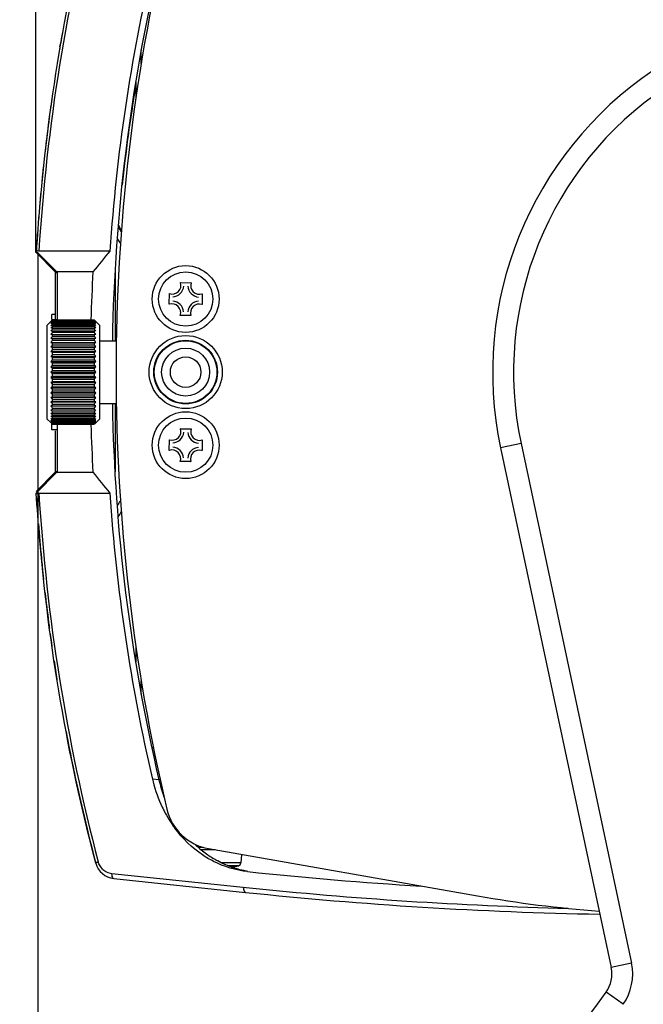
# Model space of a CAD drawing. Header units: millimetres. Extents: x 0 to 420, y 0 to 297.
# Tile 25 of 50: x 335 to 350, y 124 to 148. Entities that reach past the tile are written whole.
import ezdxf

# ---------------------------------------------------------------- set-up
doc = ezdxf.new("R2010")
doc.units = ezdxf.units.MM
doc.header["$LTSCALE"] = 23.1
doc.layers.get('0').update_dxf_attribs({"linetype": 'CONTINUOUS'})
for name, color, linetype in [('02___PRT_ALL_AXES', 7, 'CONTINUOUS'), ('AXES', 7, 'CONTINUOUS'), ('DIM_PILOTEES', 7, 'CONTINUOUS')]:
    doc.layers.add(name, color=color, linetype=linetype)
doc.styles.get("Standard").update_dxf_attribs({"font": 'txt', "width": 0.7})
doc.dimstyles.new('DIMSTYLE_10', dxfattribs={"dimtxt": 2.5, "dimasz": 3.5, "dimexe": 2, "dimexo": 0, "dimtad": 1, "dimdec": 1, "dimlfac": 4, "dimdsep": 46, "dimtxsty": 'Standard', "dimblk": '_FILLED', "dimblk1": '_FILLED', "dimblk2": '_FILLED', "dimcen": 0.09, "dimazin": 2, "dimtp": 0.2, "dimtm": 0.2, "dimtfac": 1, "dimtdec": 1, "dimtofl": 0, "dimtmove": 0, "dimatfit": 3, "dimldrblk": '_FILLED', "dimfxl": 0, "dimtolj": 1, "dimarcsym": 0})
doc.dimstyles.new('DIMSTYLE_6', dxfattribs={"dimtxt": 2.5, "dimasz": 3.5, "dimexe": 2, "dimexo": 0, "dimtad": 1, "dimlfac": 4, "dimdsep": 46, "dimtxsty": 'Standard', "dimblk": '_FILLED', "dimblk1": '_FILLED', "dimblk2": '_FILLED', "dimcen": 0.09, "dimazin": 2, "dimtp": 0.5, "dimtm": 0.5, "dimtfac": 1, "dimtofl": 0, "dimtmove": 0, "dimatfit": 3, "dimldrblk": '_FILLED', "dimfxl": 0, "dimtolj": 1, "dimarcsym": 0})
doc.dimstyles.new('DIMSTYLE_9', dxfattribs={"dimtxt": 2.5, "dimasz": 3.5, "dimexe": 2, "dimexo": 0, "dimtad": 1, "dimdec": 1, "dimlfac": 4, "dimdsep": 46, "dimtxsty": 'Standard', "dimblk": '_FILLED', "dimblk1": '_FILLED', "dimblk2": '_FILLED', "dimcen": 0.09, "dimazin": 2, "dimtp": 0.5, "dimtm": 0.5, "dimtfac": 1, "dimtdec": 1, "dimtofl": 0, "dimtmove": 0, "dimatfit": 3, "dimldrblk": '_FILLED', "dimfxl": 0, "dimtolj": 1, "dimarcsym": 0})

# ---------------------------------------------------------------- blocks, each defined once
blk = doc.blocks.new('_FILLED')
at = {"color": 0, "linetype": 'ByBlock'}
blk.add_solid([(0, 0), (-1, 0.1429), (-1, -0.1429)], dxfattribs=at)
blk = doc.blocks.new('*D7')
at = {"layer": 'DIM_PILOTEES', "color": 2, "linetype": 'Continuous'}
for p, q in [((351.63, 152.501), (322.865, 152.501)), ((324.865, 152.501), (324.865, 126.251)), ((324.865, 100.001), (324.865, 126.251)), ((346.255, 100.001), (322.865, 100.001))]:
    blk.add_line(p, q, dxfattribs=at)
at = {"layer": 'DIM_PILOTEES', "color": 2, "linetype": 'Continuous', "xscale": 3.5, "yscale": 3.5, "zscale": 3.5}
for p, rotation in [((324.865, 152.501), 90), ((324.865, 100.001), 270)]:
    blk.add_blockref('_FILLED', p, dxfattribs=dict(at, rotation=rotation))
at = {"layer": 'DIM_PILOTEES', "color": 2, "linetype": 'Continuous', "insert": (321.74, 125.222), "char_height": 2.5, "width": 8.03571, "attachment_point": 2, "rotation": 90, "line_spacing_factor": 0.9}
blk.add_mtext('{\\ftxt;\\W0.0001;\\H0.0001;\\~}{\\ftxt;\\W2.1428571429;\\H2.5; }{\\ftxt;\\W0.0001;\\H0.0001;\\~}', dxfattribs=at)
blk = doc.blocks.new('*D11')
at = {"layer": 'DIM_PILOTEES', "color": 2, "linetype": 'Continuous'}
for p, q in [((335.86, 142.369), (335.86, 160.093)), ((388.224, 151.876), (388.224, 160.093)), ((335.86, 158.093), (362.042, 158.093)), ((388.224, 158.093), (362.042, 158.093))]:
    blk.add_line(p, q, dxfattribs=at)
at = {"layer": 'DIM_PILOTEES', "color": 2, "linetype": 'Continuous', "xscale": 3.5, "yscale": 3.5, "zscale": 3.5, "rotation": 180}
blk.add_blockref('_FILLED', (335.86, 158.093), dxfattribs=at)
at = {"layer": 'DIM_PILOTEES', "color": 2, "linetype": 'Continuous', "xscale": 3.5, "yscale": 3.5, "zscale": 3.5}
blk.add_blockref('_FILLED', (388.224, 158.093), dxfattribs=at)
at = {"layer": 'DIM_PILOTEES', "color": 2, "linetype": 'Continuous', "insert": (360.049, 161.218), "char_height": 2.5, "width": 13.66071, "attachment_point": 2, "line_spacing_factor": 0.9}
blk.add_mtext('{\\ftxt;\\W0.0001;\\H0.0001;\\~}{\\ftxt;\\W3.6428571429;\\H2.5; }{\\ftxt;\\W0.0001;\\H0.0001;\\~}', dxfattribs=at)
blk = doc.blocks.new('*D13')
at = {"layer": 'DIM_PILOTEES', "color": 2, "linetype": 'Continuous'}
for p, q in [((335.902, 142.362), (335.902, 90.874)), ((341.755, 100.501), (341.755, 90.874)), ((335.902, 90.874), (335.902, 88.249)), ((341.755, 90.874), (341.755, 88.249)), ((335.902, 90.249), (325.382, 90.249)), ((325.382, 90.249), (338.829, 90.249)), ((349.255, 90.249), (338.829, 90.249)), ((341.755, 90.249), (349.255, 90.249))]:
    blk.add_line(p, q, dxfattribs=at)
at = {"layer": 'DIM_PILOTEES', "color": 2, "linetype": 'Continuous', "xscale": 3.5, "yscale": 3.5, "zscale": 3.5}
blk.add_blockref('_FILLED', (335.902, 90.249), dxfattribs=at)
at = {"layer": 'DIM_PILOTEES', "color": 2, "linetype": 'Continuous', "xscale": 3.5, "yscale": 3.5, "zscale": 3.5, "rotation": 180}
blk.add_blockref('_FILLED', (341.755, 90.249), dxfattribs=at)
at = {"layer": 'DIM_PILOTEES', "color": 2, "linetype": 'Continuous', "insert": (332.525, 93.374), "char_height": 2.5, "width": 10.71429, "attachment_point": 3, "line_spacing_factor": 0.9}
blk.add_mtext('{\\ftxt;\\W0.0001;\\H0.0001;\\~}{\\ftxt;\\W2.8571428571;\\H2.5; }{\\ftxt;\\W0.0001;\\H0.0001;\\~}', dxfattribs=at)

msp = doc.modelspace()

# ---------------------------------------------------------------- linework, layer by layer
at = {"color": 7, "linetype": 'Continuous'}
for p, q in [((336.4348, 147.2988), (336.4462, 147.3653)), ((336.4462, 147.3653), (336.4465, 147.3674)), ((338.3803, 146.8952), (338.3803, 147.2176)), ((336.0414, 144.4611), (336.034, 144.3922)), ((335.9972, 144.0251), (335.9915, 143.9665)), ((335.8752, 142.5224), (335.8699, 142.4395)), ((335.8781, 142.5667), (335.8752, 142.5224)), ((335.8775, 142.5644), (335.8774, 142.563)), ((335.8777, 142.5667), (335.8775, 142.5644)), ((335.8659, 142.3675), (335.8603, 142.369)), ((336.3271, 141.8934), (335.8643, 142.3619)), ((335.8731, 142.3657), (335.8659, 142.3675)), ((336.368, 141.8934), (335.8674, 142.4002)), ((337.6295, 142.4002), (335.9301, 142.4002)), ((336.3271, 140.7727), (336.3271, 141.8934)), ((336.3271, 141.8866), (336.368, 141.8866)), ((337.2238, 141.9002), (336.368, 141.9002)), ((336.368, 141.8934), (336.368, 140.75)), ((337.7553, 141.8832), (337.7553, 140.2505)), ((339.3203, 141.6434), (339.5758, 141.6412)), ((339.0517, 141.1263), (339.054, 141.3817)), ((339.8375, 141.3748), (339.8352, 141.1193)), ((336.3282, 140.8835), (336.243, 140.8821)), ((336.243, 140.7665), (336.243, 140.8821)), ((339.5689, 140.8577), (339.3134, 140.8599)), ((336.1303, 140.6255), (336.2178, 140.713)), ((336.1303, 138.3755), (336.1303, 140.6255)), ((336.368, 140.756), (336.243, 140.7539)), ((336.243, 140.738), (336.243, 140.7539)), ((336.2553, 140.747), (336.2514, 140.7429)), ((336.2553, 140.747), (336.2553, 140.75)), ((336.2553, 140.75), (337.2553, 140.75)), ((336.2553, 140.747), (337.2553, 140.747)), ((336.2553, 140.7304), (336.2553, 140.7393)), ((336.2553, 140.7393), (337.2553, 140.7393)), ((336.2553, 140.7304), (337.2553, 140.7304)), ((336.2553, 140.7003), (336.2553, 140.715)), ((336.2553, 140.715), (337.2553, 140.715)), ((336.2553, 140.7003), (337.2553, 140.7003)), ((336.2553, 140.657), (336.2553, 140.6774)), ((336.2553, 140.6774), (337.2553, 140.6774)), ((336.2553, 140.657), (337.2553, 140.657)), ((336.2553, 140.6011), (336.2553, 140.6269)), ((336.2553, 140.6269), (337.2553, 140.6269)), ((336.2553, 140.6011), (337.2553, 140.6011)), ((337.2553, 140.75), (337.2553, 140.747)), ((337.2592, 140.7429), (337.2553, 140.747)), ((337.2553, 140.7393), (337.2553, 140.7304)), ((337.2553, 140.715), (337.2553, 140.7003)), ((337.2553, 140.6774), (337.2553, 140.657)), ((337.2553, 140.6269), (337.2553, 140.6011)), ((337.3803, 140.6255), (337.2928, 140.713)), ((337.3803, 140.6255), (337.3803, 138.3755)), ((336.2553, 140.5331), (336.2553, 140.5641)), ((336.2553, 140.5641), (337.2553, 140.5641)), ((336.2553, 140.5331), (337.2553, 140.5331)), ((336.2553, 140.4538), (336.2553, 140.4896)), ((336.2553, 140.4896), (337.2553, 140.4896)), ((336.2553, 140.4538), (337.2553, 140.4538)), ((336.2553, 140.3641), (336.2553, 140.4043)), ((336.2553, 140.4043), (337.2553, 140.4043)), ((336.2553, 140.3641), (337.2553, 140.3641)), ((337.2553, 140.5641), (337.2553, 140.5331)), ((337.2553, 140.4896), (337.2553, 140.4538)), ((337.2553, 140.4043), (337.2553, 140.3641)), ((336.2178, 140.3119), (337.2928, 140.3119)), ((336.2178, 140.2132), (337.2928, 140.2132)), ((336.2178, 140.1068), (337.2928, 140.1068)), ((336.2553, 140.2648), (336.2553, 140.3091)), ((336.2553, 140.3091), (337.2553, 140.3091)), ((336.2553, 140.2648), (337.2553, 140.2648)), ((336.2553, 140.1573), (336.2553, 140.2051)), ((336.2553, 140.2051), (337.2553, 140.2051)), ((336.2553, 140.1573), (337.2553, 140.1573)), ((337.2553, 140.3091), (337.2553, 140.2648)), ((337.2553, 140.2051), (337.2553, 140.1573)), ((337.3803, 140.2505), (337.7895, 140.2505)), ((336.2178, 139.9937), (337.2928, 139.9937)), ((336.2178, 139.8752), (337.2928, 139.8752)), ((336.2553, 140.0425), (336.2553, 140.0933)), ((336.2553, 140.0933), (337.2553, 140.0933)), ((336.2553, 140.0425), (337.2553, 140.0425)), ((336.2553, 139.9218), (336.2553, 139.975)), ((336.2553, 139.975), (337.2553, 139.975)), ((336.2553, 139.9218), (337.2553, 139.9218)), ((337.2553, 140.0933), (337.2553, 140.0425)), ((337.2553, 139.975), (337.2553, 139.9218)), ((338.8803, 140.014), (338.8803, 139.9954)), ((338.8803, 140.0005), (338.8838, 140.0005)), ((340.0018, 140.0005), (340.0053, 140.0005)), ((340.0053, 140.0005), (340.0053, 139.9954)), ((340.0628, 139.9431), (340.0053, 140.0005)), ((336.2178, 139.7526), (337.2928, 139.7526)), ((336.2178, 139.6273), (337.2928, 139.6273)), ((336.2553, 139.7965), (336.2553, 139.8515)), ((336.2553, 139.8515), (337.2553, 139.8515)), ((336.2553, 139.7965), (337.2553, 139.7965)), ((336.2553, 139.6679), (336.2553, 139.7242)), ((336.2553, 139.7242), (337.2553, 139.7242)), ((336.2553, 139.6679), (337.2553, 139.6679)), ((337.2553, 139.8515), (337.2553, 139.7965)), ((337.2553, 139.7242), (337.2553, 139.6679)), ((340.1303, 139.8282), (340.1303, 139.7998)), ((336.2178, 139.5005), (337.2928, 139.5005)), ((336.2553, 139.5375), (336.2553, 139.5944)), ((336.2553, 139.5944), (337.2553, 139.5944)), ((336.2553, 139.5375), (337.2553, 139.5375)), ((336.2553, 139.4067), (336.2553, 139.4636)), ((336.2553, 139.4636), (337.2553, 139.4636)), ((336.2553, 139.4067), (337.2553, 139.4067)), ((337.2553, 139.5944), (337.2553, 139.5375)), ((337.2553, 139.4636), (337.2553, 139.4067)), ((336.2178, 139.3738), (337.2928, 139.3738)), ((336.2178, 139.2484), (337.2928, 139.2484)), ((336.2553, 139.2769), (336.2553, 139.3332)), ((336.2553, 139.3332), (337.2553, 139.3332)), ((336.2553, 139.2769), (337.2553, 139.2769)), ((336.2553, 139.1496), (336.2553, 139.2046)), ((336.2553, 139.2046), (337.2553, 139.2046)), ((337.2553, 139.3332), (337.2553, 139.2769)), ((337.2553, 139.2046), (337.2553, 139.1496)), ((340.1303, 139.2013), (340.1303, 139.1728)), ((336.2178, 139.1259), (337.2928, 139.1259)), ((336.2178, 139.0074), (337.2928, 139.0074)), ((336.2553, 139.1496), (337.2553, 139.1496)), ((336.2553, 139.0261), (336.2553, 139.0793)), ((336.2553, 139.0793), (337.2553, 139.0793)), ((336.2553, 139.0261), (337.2553, 139.0261)), ((336.2553, 138.9078), (336.2553, 138.9586)), ((336.2553, 138.9586), (337.2553, 138.9586)), ((337.2553, 139.0793), (337.2553, 139.0261)), ((337.2553, 138.9586), (337.2553, 138.9078)), ((338.8803, 138.9871), (338.8803, 139.0057)), ((338.8803, 139.0005), (338.8838, 139.0005)), ((340.0018, 139.0005), (340.0053, 139.0005)), ((340.0628, 139.058), (340.0053, 139.0005)), ((340.0053, 139.0057), (340.0053, 139.0005)), ((336.2178, 138.8943), (337.2928, 138.8943)), ((336.2178, 138.7879), (337.2928, 138.7879)), ((336.2178, 138.6892), (337.2928, 138.6892)), ((336.2553, 138.9078), (337.2553, 138.9078)), ((336.2553, 138.796), (336.2553, 138.8438)), ((336.2553, 138.8438), (337.2553, 138.8438)), ((336.2553, 138.796), (337.2553, 138.796)), ((336.2553, 138.692), (336.2553, 138.7362)), ((336.2553, 138.7362), (337.2553, 138.7362)), ((336.2553, 138.692), (337.2553, 138.692)), ((337.2553, 138.8438), (337.2553, 138.796)), ((337.2553, 138.7362), (337.2553, 138.692)), ((337.3803, 138.7505), (337.7895, 138.7505)), ((337.7553, 138.7505), (337.7553, 137.1178)), ((339.1496, 138.8105), (339.1204, 138.8105)), ((339.7652, 138.8105), (339.736, 138.8105)), ((336.2553, 138.5967), (336.2553, 138.637)), ((336.2553, 138.637), (337.2553, 138.637)), ((336.2553, 138.5967), (337.2553, 138.5967)), ((336.2553, 138.5114), (336.2553, 138.5473)), ((336.2553, 138.5473), (337.2553, 138.5473)), ((336.2553, 138.5114), (337.2553, 138.5114)), ((336.2553, 138.437), (336.2553, 138.468)), ((336.2553, 138.468), (337.2553, 138.468)), ((337.2553, 138.637), (337.2553, 138.5967)), ((337.2553, 138.5473), (337.2553, 138.5114)), ((337.2553, 138.468), (337.2553, 138.437)), ((336.1303, 138.3755), (336.2145, 138.2914)), ((336.2145, 138.2914), (336.23, 138.2759)), ((336.2425, 138.2635), (336.23, 138.2759)), ((336.2553, 138.2511), (336.2425, 138.2635)), ((336.243, 138.119), (336.243, 138.2618)), ((336.2514, 138.2582), (336.2553, 138.2541)), ((336.2553, 138.437), (337.2553, 138.437)), ((336.2553, 138.3741), (336.2553, 138.4)), ((336.2553, 138.4), (337.2553, 138.4)), ((336.2553, 138.3741), (337.2553, 138.3741)), ((336.2553, 138.3237), (336.2553, 138.3441)), ((336.2553, 138.3441), (337.2553, 138.3441)), ((336.2553, 138.3237), (337.2553, 138.3237)), ((336.2553, 138.2861), (336.2553, 138.3008)), ((336.2553, 138.3008), (337.2553, 138.3008)), ((336.2553, 138.2861), (337.2553, 138.2861)), ((336.2553, 138.2618), (336.2553, 138.2707)), ((336.2553, 138.2707), (337.2553, 138.2707)), ((336.2553, 138.2618), (337.2553, 138.2618)), ((336.2553, 138.2511), (336.2553, 138.2541)), ((336.2553, 138.2541), (337.2553, 138.2541)), ((336.2553, 138.2511), (337.2553, 138.2511)), ((336.368, 138.2511), (336.368, 137.1077)), ((337.2553, 138.4), (337.2553, 138.3741)), ((337.2553, 138.3441), (337.2553, 138.3237)), ((337.2553, 138.3008), (337.2553, 138.2861)), ((337.2553, 138.2707), (337.2553, 138.2618)), ((337.268, 138.2635), (337.2553, 138.2511)), ((337.2553, 138.2541), (337.2591, 138.2582)), ((337.2553, 138.2541), (337.2553, 138.2511)), ((337.2805, 138.2758), (337.268, 138.2635)), ((337.3803, 138.3755), (337.2928, 138.2881)), ((336.368, 138.1168), (336.243, 138.119)), ((336.3271, 137.1077), (336.3271, 138.097)), ((339.3203, 138.1434), (339.5758, 138.1412)), ((339.0517, 137.6263), (339.054, 137.8817)), ((339.8375, 137.8748), (339.8352, 137.6193)), ((347.4723, 137.7931), (346.9832, 137.6891)), ((347.4723, 137.7931), (350.1189, 125.3415)), ((346.9832, 137.6891), (349.6299, 125.2375)), ((339.5689, 137.3577), (339.3134, 137.3599)), ((335.8645, 136.6394), (336.3271, 137.1077)), ((335.8671, 136.6006), (336.368, 137.1077)), ((336.368, 137.1149), (336.3271, 137.1149)), ((336.368, 137.1005), (337.2238, 137.1005)), ((335.9298, 136.6005), (337.6295, 136.6005)), ((335.8748, 136.4782), (335.8773, 136.4395)), ((336.01, 134.842), (336.0107, 134.8347)), ((338.3803, 131.7835), (338.3803, 132.1058)), ((338.6714, 130.5005), (338.6426, 130.5005)), ((338.804, 129.7299), (338.6499, 129.7475)), ((338.8901, 129.5005), (338.868, 129.5005)), ((339.7247, 128.1392), (339.8031, 128.1374)), ((339.8728, 128.1143), (339.7514, 128.1143)), ((340.1466, 128.0599), (339.8164, 128.0599)), ((340.7832, 127.9479), (340.7654, 127.744)), ((340.7654, 127.744), (340.3123, 127.744)), ((340.7063, 127.6771), (340.4562, 127.6771)), ((340.5369, 127.6489), (340.556, 127.6518)), ((340.5369, 127.6489), (340.556, 127.6518)), ((340.556, 127.6518), (340.5804, 127.6557)), ((340.5613, 127.6526), (340.5632, 127.6529)), ((340.5804, 127.6557), (340.5909, 127.6575)), ((340.5909, 127.6575), (340.6005, 127.659)), ((340.6005, 127.659), (340.6068, 127.66)), ((340.6068, 127.66), (340.6125, 127.6609)), ((340.6125, 127.6609), (340.6174, 127.6616)), ((340.6174, 127.6616), (340.6202, 127.6619)), ((340.6234, 127.6624), (340.627, 127.6628)), ((340.6267, 127.6628), (340.6276, 127.6628)), ((340.627, 127.6628), (340.6278, 127.6629)), ((340.6322, 127.6632), (340.6323, 127.6624)), ((337.6728, 127.4939), (340.8913, 127.1557)), ((337.7223, 127.3696), (340.8794, 127.0378)), ((340.83, 127.1621), (340.8914, 127.1559)), ((350.1189, 125.3415), (349.6299, 125.2375)), ((349.9147, 124.3568), (349.5073, 124.6467))]:
    msp.add_line(p, q, dxfattribs=at)
at = {"color": 2, "linetype": 'Continuous'}
for p, q in [((340.0689, 139.913), (340.0835, 139.913)), ((340.0689, 139.088), (340.0835, 139.088))]:
    msp.add_line(p, q, dxfattribs=at)
at = {"color": 3, "linetype": 'Continuous'}
msp.add_line((339.993, 128.087), (346.4332, 126.9541), dxfattribs=at)
at = {"color": 7, "linetype": 'Continuous'}
msp.add_lwpolyline([(340.6202, 127.6619), (340.6226, 127.6623), (340.6234, 127.6624)], dxfattribs=at)
at = {"color": 3, "linetype": 'Continuous'}
for centre in [(339.444, 141.2505), (339.444, 137.7505)]:
    msp.add_circle(centre, 0.8, dxfattribs=at)
at = {"color": 7, "linetype": 'Continuous'}
for centre, radius in [((339.4446, 141.2505), 0.65), ((339.4428, 139.5005), 0.7625), ((339.4428, 139.5005), 0.75), ((339.4428, 139.5005), 0.5742), ((339.4428, 139.5005), 0.3662), ((339.4446, 137.7505), 0.65)]:
    msp.add_circle(centre, radius, dxfattribs=at)
for centre, radius, start, end in [((381.7248, 139.5679), 45.8821, 165.27575, 176.46094), ((380.4289, 139.5306), 42.8955, 166.89915, 176.16427), ((380.6996, 139.5125), 43.0172, 166.88798, 179.01657), ((355.5053, 139.5005), 8.7125, 348, 192), ((381.85, 139.566), 46.0692, 169.85858, 170.25061), ((381.875, 139.5654), 46.0936, 169.86338, 170.25511), ((355.5053, 139.5005), 8.2125, 348, 192), ((381.9238, 139.557), 46.1431, 170.34143, 170.51313), ((379.4781, 139.5253), 41.7933, 170.6177, 173.88002), ((382.0415, 139.5356), 46.2631, 171.88141, 172.2585), ((382.0988, 139.5299), 46.3202, 171.88435, 172.26105), ((382.1338, 139.5252), 46.3555, 172.42851, 172.60105), ((382.1685, 139.5207), 46.3905, 172.60114, 173.49929), ((382.1241, 139.5252), 46.3463, 173.88638, 174.25272), ((382.1247, 139.5252), 46.347, 173.97205, 174.25277), ((382.2144, 139.5155), 46.4367, 173.88626, 174.25183), ((382.2218, 139.5148), 46.4441, 174.25197, 174.42708), ((382.2375, 139.5133), 46.4599, 174.4998, 175.53366), ((342.4861, 145.5889), 5.3375, 209.37602, 210.7919), ((342.5253, 145.5889), 5.35, 208.75479, 210.24159), ((382.2482, 139.5156), 46.4708, 175.88003, 176.23548), ((382.3363, 139.5058), 46.5589, 175.87589, 176.23059), ((342.4861, 145.5889), 5.5, 211.8354, 213.15313), ((335.758, 141.9472), 0.4759, 76.47608, 77.5497), ((380.4224, 139.5015), 43.2651, 176.8218, 178.34342), ((339.1225, 141.5784), 0.2082, 250.79638, 18.19141), ((339.1219, 141.5784), 0.275, 272.83645, 355.95646), ((339.0102, 141.2216), 0.5235, 52.06029, 53.67611), ((339.7719, 141.5727), 0.275, 183.14987, 265.64344), ((339.8843, 141.2005), 0.5379, 124.99574, 126.6718), ((339.7725, 141.5727), 0.2082, 160.79636, 288.19139), ((339.4882, 141.6849), 0.5295, 214.92544, 216.52795), ((339.4092, 141.6904), 0.532, 321.92437, 323.61503), ((339.4801, 140.8157), 0.5291, 142.51258, 144.05991), ((339.1167, 140.9284), 0.2082, 340.79636, 108.19139), ((339.1162, 140.9284), 0.275, 3.05291, 86.17279), ((339.7662, 140.9227), 0.275, 93.36358, 175.85909), ((339.7667, 140.9227), 0.2082, 70.79638, 198.19141), ((339.4012, 140.8112), 0.5322, 35.37604, 37.10798), ((339.0117, 141.2859), 0.522, 305.30515, 306.97039), ((339.8841, 141.2914), 0.5362, 232.37369, 233.99849), ((339.0564, 138.1229), 3.8382, 136.95356, 137.69441), ((339.3273, 138.0641), 4.0677, 139.04367, 139.85616), ((338.684, 138.2468), 3.4878, 134.78704, 134.99941), ((338.429, 138.2218), 3.3261, 131.45742, 131.66827), ((339.557, 138.0029), 4.2634, 140.75246, 141.55594), ((338.1852, 138.1322), 3.2242, 127.399, 127.60414), ((338.0654, 137.775), 3.4206, 121.94929, 122.6926), ((339.7541, 137.929), 4.4366, 142.05634, 142.85103), ((337.8682, 137.3505), 3.6519, 116.20987, 116.86751), ((339.91, 137.8469), 4.5763, 142.99864, 143.78597), ((338.7683, 138.1618), 3.6075, 134.57923, 134.78703), ((338.5075, 138.1329), 3.4446, 131.25127, 131.45741), ((338.2581, 138.0368), 3.3442, 127.19864, 127.39899), ((338.8553, 138.0736), 3.7314, 134.37595, 134.57926), ((338.5885, 138.0406), 3.5674, 131.0498, 131.25131), ((338.3333, 137.9378), 3.4686, 127.00301, 127.19867), ((338.9449, 137.982), 3.8596, 134.17707, 134.37595), ((338.6719, 137.9448), 3.6945, 130.85284, 131.04979), ((338.4108, 137.8349), 3.5974, 126.81195, 127.00301), ((334.5656, 137.9819), 3.8596, 45.62408, 45.82293), ((334.8387, 137.9448), 3.6945, 48.95023, 49.14716), ((334.1833, 138.0641), 4.0677, 40.14384, 40.95633), ((335.0998, 137.8349), 3.5974, 52.99701, 53.18805), ((333.9536, 138.0029), 4.2634, 38.44406, 39.24754), ((335.4452, 137.775), 3.4206, 57.3074, 58.05071), ((333.7565, 137.929), 4.4366, 37.14897, 37.94366), ((335.6424, 137.3505), 3.6519, 63.13249, 63.79013), ((333.6006, 137.8469), 4.5763, 36.21403, 37.00136), ((334.4542, 138.1229), 3.8382, 42.30559, 43.04644), ((334.6553, 138.0736), 3.7314, 45.42077, 45.62407), ((334.9221, 138.0406), 3.5674, 48.74872, 48.95022), ((335.1773, 137.9378), 3.4686, 52.80136, 52.99701), ((334.7423, 138.1618), 3.6075, 45.21299, 45.4208), ((335.0031, 138.1329), 3.4446, 48.54261, 48.74876), ((335.2525, 138.0368), 3.3443, 52.60103, 52.80139), ((334.8266, 138.2468), 3.4878, 45.00059, 45.21298), ((335.0815, 138.2218), 3.3261, 48.33173, 48.54261), ((335.3254, 138.1322), 3.2242, 52.39586, 52.60103), ((337.7123, 136.466), 4.3494, 109.57143, 110.09658), ((340.0179, 137.7601), 4.674, 143.61033, 144.39243), ((337.6044, 134.2114), 6.4216, 102.12731, 102.46976), ((340.073, 137.671), 4.7243, 143.91132, 144.69072), ((337.5492, 122.4055), 18.0453, 94.11184, 94.23122), ((340.073, 137.5813), 4.7243, 143.91132, 144.69072), ((335.7983, 136.466), 4.3494, 69.90342, 70.42857), ((333.4927, 137.7601), 4.674, 35.60757, 36.38967), ((335.9062, 134.2114), 6.4216, 77.53024, 77.87269), ((333.4375, 137.671), 4.7243, 35.30928, 36.08868), ((335.9614, 122.4055), 18.0453, 85.76878, 85.88816), ((333.4375, 137.5813), 4.7243, 35.30928, 36.08868), ((337.5492, 158.308), 18.0453, 265.76878, 265.88816), ((340.0179, 137.4919), 4.674, 143.61033, 144.39243), ((337.6044, 146.4833), 6.4216, 257.53024, 257.87269), ((339.91, 137.4031), 4.5763, 142.99864, 143.78597), ((337.7123, 144.1914), 4.3494, 249.90342, 250.42857), ((335.9614, 158.308), 18.0453, 274.11184, 274.23122), ((333.4927, 137.4919), 4.674, 35.60757, 36.38967), ((335.9062, 146.4833), 6.4216, 282.12731, 282.46976), ((333.6006, 137.4031), 4.5763, 36.21403, 37.00136), ((335.7983, 144.1914), 4.3494, 289.57143, 290.09658), ((339.7541, 137.3145), 4.4366, 142.05634, 142.85103), ((337.8682, 143.2514), 3.6519, 243.13249, 243.79013), ((339.557, 137.2244), 4.2634, 140.75246, 141.55594), ((338.0654, 142.7539), 3.4206, 237.3074, 238.05071), ((333.7565, 137.3145), 4.4366, 37.14897, 37.94366), ((335.6424, 143.2514), 3.6519, 296.20987, 296.86751), ((333.9536, 137.2244), 4.2634, 38.44406, 39.24754), ((335.4452, 142.7539), 3.4206, 301.94929, 302.6926), ((339.3273, 137.1302), 4.0677, 139.04367, 139.85616), ((338.2951, 142.4505), 3.405, 232.40489, 233.19709), ((339.075, 137.0268), 3.8634, 136.87292, 137.69273), ((338.5474, 142.2457), 3.5047, 228.34065, 229.15609), ((334.1833, 137.1302), 4.0677, 40.14384, 40.95633), ((335.2155, 142.4505), 3.405, 306.80291, 307.59511), ((334.4356, 137.0268), 3.8634, 42.30727, 43.12708), ((334.9632, 142.2457), 3.5047, 310.84391, 311.65935), ((338.8094, 136.9082), 3.6656, 134.1681, 134.99103), ((338.813, 142.0966), 3.6708, 225.00955, 225.83132), ((338.5474, 136.7554), 3.5047, 130.84391, 131.65935), ((334.6994, 136.9063), 3.6682, 45.00926, 45.83161), ((334.6994, 142.0948), 3.6682, 314.16839, 314.99074), ((334.9632, 136.7554), 3.5047, 48.34065, 49.15609), ((339.075, 141.9743), 3.8634, 222.30727, 223.12708), ((338.2951, 136.5506), 3.405, 126.80291, 127.59511), ((339.3273, 141.8709), 4.0677, 220.14384, 220.95633), ((334.4356, 141.9743), 3.8634, 316.87292, 317.69273), ((335.2155, 136.5506), 3.405, 52.40489, 53.19709), ((334.1833, 141.8709), 4.0677, 319.04367, 319.85616), ((338.0654, 136.2472), 3.4206, 121.94929, 122.6926), ((339.557, 141.7766), 4.2634, 218.44406, 219.24754), ((337.8682, 135.7496), 3.6519, 116.20987, 116.86751), ((339.7541, 141.6866), 4.4366, 217.14897, 217.94366), ((335.4452, 136.2472), 3.4206, 57.3074, 58.05071), ((333.9536, 141.7766), 4.2634, 320.75246, 321.55594), ((335.6424, 135.7496), 3.6519, 63.13249, 63.79013), ((333.7565, 141.6866), 4.4366, 322.05634, 322.85103), ((337.7123, 134.8097), 4.3494, 109.57143, 110.09658), ((339.91, 141.598), 4.5763, 216.21403, 217.00136), ((337.6044, 132.5178), 6.4216, 102.12731, 102.46976), ((340.0179, 141.5092), 4.674, 215.60757, 216.38967), ((337.5492, 120.6931), 18.0453, 94.11184, 94.23122), ((340.073, 141.4198), 4.7243, 215.30928, 216.08868), ((335.7983, 134.8097), 4.3494, 69.90342, 70.42857), ((333.6006, 141.598), 4.5763, 322.99864, 323.78597), ((335.9062, 132.5178), 6.4216, 77.53024, 77.87269), ((333.4927, 141.5092), 4.674, 323.61033, 324.39243), ((335.9614, 120.6931), 18.0453, 85.76878, 85.88816), ((333.4375, 141.4198), 4.7243, 323.91132, 324.69072), ((380.5251, 139.467), 42.8424, 180.95859, 193.13686), ((340.073, 141.3301), 4.7243, 215.30928, 216.08868), ((337.5492, 156.5956), 18.0453, 265.76878, 265.88816), ((337.6044, 144.7897), 6.4216, 257.53024, 257.87269), ((340.0179, 141.241), 4.674, 215.60757, 216.38967), ((337.7123, 142.5351), 4.3494, 249.90342, 250.42857), ((339.91, 141.1542), 4.5763, 216.21403, 217.00136), ((333.4375, 141.3301), 4.7243, 323.91132, 324.69072), ((335.9614, 156.5956), 18.0453, 274.11184, 274.23122), ((333.4927, 141.241), 4.674, 323.61033, 324.39243), ((335.9062, 144.7897), 6.4216, 282.12731, 282.46976), ((333.6006, 141.1542), 4.5763, 322.99864, 323.78597), ((335.7983, 142.5351), 4.3494, 289.57143, 290.09658), ((337.8682, 141.6506), 3.6519, 243.13249, 243.79013), ((339.7541, 141.0721), 4.4366, 217.14897, 217.94366), ((338.0654, 141.2261), 3.4206, 237.3074, 238.05071), ((339.557, 140.9982), 4.2634, 218.44406, 219.24754), ((338.1852, 140.8689), 3.2242, 232.39586, 232.60102), ((339.3273, 140.937), 4.0677, 220.14384, 220.95633), ((338.429, 140.7793), 3.3261, 228.33173, 228.5426), ((339.0564, 140.8781), 3.8382, 222.30559, 223.04644), ((338.2581, 140.9643), 3.3443, 232.60103, 232.80139), ((338.5075, 140.8681), 3.4446, 228.54261, 228.74876), ((338.3333, 141.0633), 3.4686, 232.80136, 232.99701), ((338.5885, 140.9604), 3.5674, 228.74872, 228.95022), ((338.4108, 141.1662), 3.5974, 232.99701, 233.18805), ((338.6719, 141.0563), 3.6945, 228.95023, 229.14716), ((380.4224, 139.4996), 43.2651, 181.65658, 183.17868), ((333.7565, 141.0721), 4.4366, 322.05634, 322.85103), ((335.6424, 141.6506), 3.6519, 296.20987, 296.86751), ((333.9536, 140.9982), 4.2634, 320.75246, 321.55594), ((335.4452, 141.2261), 3.4206, 301.94929, 302.6926), ((334.1833, 140.937), 4.0677, 319.04367, 319.85616), ((335.0998, 141.1662), 3.5974, 306.81195, 307.00301), ((334.8387, 141.0563), 3.6945, 310.85284, 311.04979), ((334.4542, 140.8781), 3.8382, 316.95356, 317.69441), ((335.1773, 141.0633), 3.4686, 307.00301, 307.19867), ((334.9221, 140.9604), 3.5674, 311.0498, 311.25131), ((335.2525, 140.9643), 3.3442, 307.19864, 307.39899), ((335.0031, 140.8681), 3.4446, 311.25127, 311.45741), ((334.8069, 140.7741), 3.5157, 314.71681, 314.99861), ((335.3254, 140.8689), 3.2242, 307.399, 307.60414), ((335.0816, 140.7793), 3.3261, 311.45742, 311.66827), ((339.1225, 138.0784), 0.2082, 250.7964, 18.19144), ((339.1219, 138.0784), 0.275, 272.83647, 355.95648), ((339.0102, 137.7216), 0.5235, 52.06032, 53.67613), ((339.7719, 138.0727), 0.275, 183.14989, 265.64346), ((339.8843, 137.7005), 0.5379, 124.99576, 126.67182), ((339.7725, 138.0727), 0.2082, 160.79638, 288.19141), ((339.4882, 138.1849), 0.5295, 214.92547, 216.52798), ((339.4092, 138.1904), 0.532, 321.92439, 323.61505), ((339.4801, 137.3157), 0.5291, 142.5126, 144.05993), ((339.1167, 137.4284), 0.2082, 340.79638, 108.19141), ((339.1162, 137.4284), 0.275, 3.05293, 86.17281), ((339.7662, 137.4227), 0.275, 93.3636, 175.85911), ((339.7667, 137.4227), 0.2082, 70.7964, 198.19144), ((339.4012, 137.3112), 0.5322, 35.37606, 37.108), ((339.0117, 137.7859), 0.522, 305.30517, 306.97042), ((339.8841, 137.7914), 0.5362, 232.37371, 233.99851), ((381.7008, 139.4312), 45.8585, 183.53883, 194.72946), ((380.2634, 139.4458), 42.7288, 183.81809, 193.11896), ((382.2482, 139.4855), 46.4708, 183.76441, 184.11976), ((342.4861, 133.4121), 5.5, 146.85011, 148.25637), ((342.4861, 133.4121), 5.3438, 149.09564, 150.64207), ((382.1329, 139.4767), 46.3552, 184.4627, 185.4989), ((382.1273, 139.4762), 46.3495, 185.49894, 185.73823), ((382.1241, 139.4758), 46.3463, 185.74738, 186.11364), ((382.0951, 139.4725), 46.3171, 186.50133, 187.40093), ((382.0692, 139.4692), 46.291, 187.40099, 187.57377), ((382.0415, 139.4655), 46.2631, 187.74146, 188.11861), ((381.9689, 139.4548), 46.1897, 188.5526, 189.1123), ((381.6725, 139.4019), 45.8885, 190.68604, 191.77866), ((381.574, 139.3816), 45.788, 191.77907, 191.91747), ((381.1979, 139.2974), 45.4026, 191.91146, 194.74766), ((341.9178, 130.5098), 3.3557, 193.13027, 194.15351), ((342.0582, 130.492), 3.3423, 193.1795, 200.34549), ((341.8577, 130.492), 3.293, 194.10919, 205.46354), ((341.7213, 130.4314), 3.1439, 205.53478, 207.23133), ((341.6341, 130.3841), 3.0447, 207.19017, 216.4179), ((341.4999, 130.1225), 2.6643, 226.49792, 233.4544), ((341.4236, 130.0203), 2.5368, 233.46389, 239.98405), ((337.7745, 127.8669), 0.5, 194.74775, 264), ((341.3886, 129.9619), 2.4686, 240.00991, 241.48926), ((340.2313, 129.7289), 2.1023, 278.35897, 278.66767), ((340.2285, 129.7473), 2.1209, 278.66767, 279.02906), ((341.3759, 129.8621), 2.3614, 249.62581, 250.17981), ((340.2274, 129.754), 2.1277, 279.0813, 279.54964), ((341.3692, 129.8422), 2.3403, 250.16765, 258.40354), ((340.6277, 127.687), 0.025, 260.05927, 280.52557), ((340.6276, 127.6879), 0.0251, 269.32439, 280.48605), ((340.1103, 130.4718), 2.8575, 280.52557, 282.03939), ((340.6907, 127.7505), 0.075, 282.03939, 355), ((337.713, 127.8684), 0.3768, 228.51635, 244.66763), ((337.7127, 127.8694), 0.3776, 244.77562, 263.93211), ((351.1303, 224.568), 97.5675, 263.996144, 266.44585), ((351.0702, 224.6059), 97.9804, 264.036948, 268.553949), ((351.1303, 224.568), 98.0675, 264, 268.963282), ((348.8962, 125.0816), 0.75, 324.56289, 12), ((348.8962, 125.0816), 1.25, 324.56289, 12), ((312.9453, 150.6656), 44.875, 310.23697, 324.56289)]:
    msp.add_arc(centre, radius, start, end, dxfattribs=at)
at = {"color": 3, "linetype": 'Continuous'}
for centre, radius, start, end in [((383.463, 139.5005), 45.6859, 166.75134, 193.24866), ((340.2095, 129.3181), 1.25, 193.30628, 260.02388)]:
    msp.add_arc(centre, radius, start, end, dxfattribs=at)
at = {"color": 7, "linetype": 'Continuous'}
for centre, major_axis, start_param, end_param in [((367.8335, 139.5005), (40.3402, 32.8021), 1.9993274, 2.0126942), ((367.8332, 139.5005), (40.3402, -32.8021), -2.0126847, -1.9993178)]:
    msp.add_ellipse(centre, major_axis=major_axis, ratio=0.4505028, start_param=start_param, end_param=end_param, dxfattribs=at)
for points, knots in [([(337.291, 151.2615), (337.2886, 151.2523), (336.6196, 148.707), (336.1097, 145.7408), (335.8894, 142.7535), (335.8674, 142.4002)], [0, 0, 0, 0, 0.0031943, 0.8821977, 1, 1, 1, 1]), ([(337.291, 127.7396), (337.2886, 127.7488), (336.6194, 130.2941), (336.1091, 133.2601), (335.889, 136.2473), (335.867, 136.6006)], [0, 0, 0, 0, 0.0031959, 0.882239, 1, 1, 1, 1]), ([(335.9177, 136.5952), (335.9194, 136.5948), (335.923, 136.594), (335.9266, 136.5931), (335.9284, 136.5925)], [0, 0, 0, 0, 0.4819161, 1, 1, 1, 1]), ([(340.1085, 127.7806), (340.0193, 127.8262), (339.667, 128.0346), (339.3675, 128.3284), (339.1841, 128.5766)], [0, 0, 0, 0, 0.2450281, 1, 1, 1, 1]), ([(337.291, 127.7396), (337.2893, 127.7459), (337.319, 127.7587), (337.3344, 127.7661), (337.3494, 127.7714)], [0, 0, 0, 0, 0.2917645, 1, 1, 1, 1]), ([(340.6224, 127.6623), (340.6196, 127.6619), (340.6056, 127.6599), (340.5916, 127.6576), (340.5804, 127.6558)], [0, 0, 0, 0, 0.1975502, 1, 1, 1, 1]), ([(340.6322, 127.6632), (340.6322, 127.6633), (340.6319, 127.6633), (340.6315, 127.6633), (340.6306, 127.6632), (340.629, 127.6631), (340.6262, 127.6628), (340.6238, 127.6625), (340.6224, 127.6623)], [0, 0, 0, 0, 0.0183827, 0.0671226, 0.1473525, 0.2587738, 0.5722905, 1, 1, 1, 1]), ([(337.6728, 127.4939), (337.6716, 127.4786), (337.6712, 127.4359), (337.6917, 127.3728), (337.7223, 127.3696)], [0, 0, 0, 0, 0.3334693, 1, 1, 1, 1]), ([(340.83, 127.1621), (340.8288, 127.1468), (340.8284, 127.104), (340.8489, 127.041), (340.8794, 127.0378)], [0, 0, 0, 0, 0.3334695, 1, 1, 1, 1])]:
    msp.add_open_spline(points, degree=3, knots=knots, dxfattribs=at)
for points in [[(335.9301, 142.4002), (335.9096, 142.4002), (335.8893, 142.4051), (335.8693, 142.4099)], [(335.8602, 136.5888), (335.879, 136.593), (335.8988, 136.5989), (335.9177, 136.5952)], [(337.4634, 127.5861), (337.4091, 127.6342), (337.3679, 127.7013), (337.3494, 127.7714)], [(340.9258, 127.5355), (340.643, 127.5653), (340.3617, 127.651), (340.1085, 127.7806)], [(340.9312, 127.5404), (340.6803, 127.5839), (340.4339, 127.6711), (340.2102, 127.7926)]]:
    msp.add_open_spline(points, degree=3, dxfattribs=at)
at = {"layer": '02___PRT_ALL_AXES', "color": 3, "linetype": 'Continuous'}
msp.add_circle((339.444, 139.5005), 0.875, dxfattribs=at)
msp.add_arc((351.6303, 156.5005), 30, 260.02388, 265.62552, dxfattribs=at)
at = {"layer": 'AXES', "color": 7, "linetype": 'Continuous'}
for p, q in [((338.2553, 146.0622), (338.2553, 146.4443)), ((338.2553, 132.5568), (338.2553, 132.9389))]:
    msp.add_line(p, q, dxfattribs=at)

# ---------------------------------------------------------------- dimensions: what is measured, and where the dimension line sits
at = {"layer": 'DIM_PILOTEES', "color": 2, "linetype": 'Continuous'}
for base, p1, p2, angle, text, dimstyle, picture, middle in [((335.8603, 158.0934), (388.2241, 151.8755), (335.8603, 142.369), 180, '{\\ftxt;\\W0.0001;\\H0.0001;\\~}{\\ftxt;\\W3.6428571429;\\H2.5; }{\\ftxt;\\W0.0001;\\H0.0001;\\~}', 'DIMSTYLE_9', '*D11', (359.6917, 158.0934)), ((324.8649, 100.0005), (351.6303, 152.5005), (346.2553, 100.0005), 270, '{\\ftxt;\\W0.0001;\\H0.0001;\\~}{\\ftxt;\\W2.1428571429;\\H2.5; }{\\ftxt;\\W0.0001;\\H0.0001;\\~}', 'DIMSTYLE_6', '*D7', (324.8649, 124.8653)), ((335.9023, 90.249), (341.7553, 100.5005), (335.9023, 142.3616), 180, '{\\ftxt;\\W0.0001;\\H0.0001;\\~}{\\ftxt;\\W2.8571428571;\\H2.5; }{\\ftxt;\\W0.0001;\\H0.0001;\\~}', 'DIMSTYLE_10', '*D13', (328.5964, 90.249))]:
    dim = msp.add_linear_dim(base=base, p1=p1, p2=p2, angle=angle, text=text, dimstyle=dimstyle, dxfattribs=at)
    dim.commit()
    dim.dimension.update_dxf_attribs({"geometry": picture, "text_midpoint": middle, "dimtype": 160})

doc.saveas('drawing.dxf')
